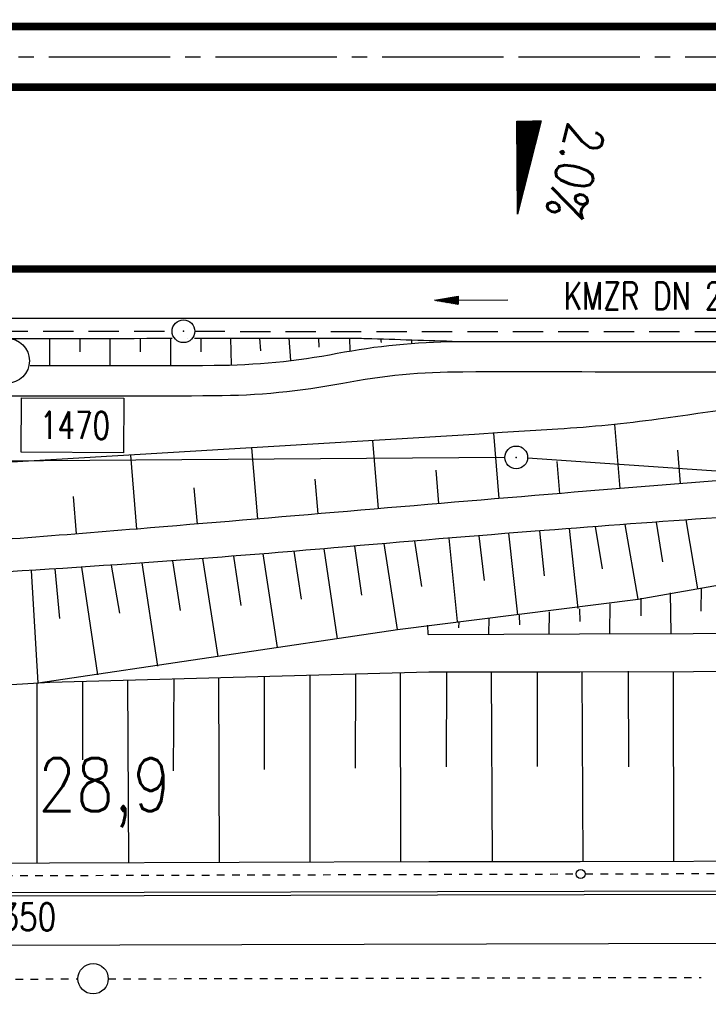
# Model space of a CAD drawing. Extents: x -134 to 1642, y -665 to 1050.
# Tile 36 of 88: x 867 to 913, y 152 to 217. Entities that reach past the tile are written whole.
import ezdxf
from ezdxf.enums import TextEntityAlignment as Align

# ---------------------------------------------------------------- set-up
doc = ezdxf.new("R2010")
doc.units = 0
doc.header["$LTSCALE"] = 2
doc.header["$MEASUREMENT"] = 0
for name, pattern in [('ACAD_ISO03W100', [0.5, 0.25, -0.25]), ('ACAD_ISO05W100', [0.5, 0.25, -0.25]), ('ACHSE', [5.5, 4, -0.5, 0.5, -0.5]), ('AUSGEZOGEN', [0]), ('GESTRICH-X2', [1.5, 1, -0.5])]:
    doc.linetypes.add(name, pattern=pattern)
doc.layers.get('0').update_dxf_attribs({"color": 8, "linetype": 'AUSGEZOGEN'})
for name, color, linetype in [('ACHSETOP', 250, 'ACHSE'), ('Bahnachse', 7, 'CONTINUOUS'), ('BOESCHG', 8, 'AUSGEZOGEN'), ('Boeschungen', 15, 'CONTINUOUS'), ('FBRTOP', 8, 'AUSGEZOGEN'), ('GEF', 8, 'AUSGEZOGEN'), ('Gleisachsen', 7, 'CONTINUOUS'), ('GRENZL-BAB', 7, 'AUSGEZOGEN'), ('GRENZP-BAB', 7, 'AUSGEZOGEN'), ('Kabelanlagen', 15, 'CONTINUOUS'), ('KANAL', 200, 'GESTRICH-X2'), ('MULDE', 8, 'AUSGEZOGEN'), ('PFEIL', 200, 'CONTINUOUS'), ('PP', 8, 'AUSGEZOGEN'), ('Rinne', 200, 'CONTINUOUS'), ('SCHSYMBOL', 200, 'AUSGEZOGEN'), ('TEXTO', 200, 'CONTINUOUS'), ('Tiefenentwaesserung', 15, 'CONTINUOUS')]:
    doc.layers.add(name, color=color, linetype=linetype)
doc.styles.add('ROMANS', font='romans.shx', dxfattribs={"width": 0.8})

# ---------------------------------------------------------------- blocks, each defined once
blk = doc.blocks.new('PP')
at = {"color": 0}
blk.add_circle((0, -0.006), 1.493, dxfattribs=at)
blk.add_point((0, 0), dxfattribs=at)
blk = doc.blocks.new('*X15')
at = {"color": 0}
for p, q in [((725.827, 193.844), (727.436, 195.453)), ((725.827, 193.853), (727.427, 195.453)), ((725.827, 193.861), (727.418, 195.453)), ((725.827, 193.87), (727.409, 195.453)), ((725.827, 193.879), (727.401, 195.453)), ((725.827, 193.888), (727.392, 195.453)), ((725.827, 193.897), (727.383, 195.453)), ((725.827, 193.906), (727.374, 195.453)), ((725.827, 193.914), (727.365, 195.453)), ((725.827, 193.923), (727.356, 195.453)), ((725.827, 193.932), (727.347, 195.453)), ((725.827, 193.941), (727.339, 195.453)), ((725.827, 193.95), (727.33, 195.453)), ((725.827, 193.959), (727.321, 195.453)), ((725.827, 193.967), (727.312, 195.453)), ((725.827, 193.976), (727.303, 195.453)), ((725.827, 193.985), (727.294, 195.453)), ((725.827, 193.994), (727.286, 195.453)), ((725.827, 194.003), (727.277, 195.453)), ((725.827, 194.012), (727.268, 195.453)), ((725.827, 194.02), (727.259, 195.453)), ((725.827, 194.029), (727.25, 195.453)), ((725.827, 194.038), (727.241, 195.453)), ((725.827, 194.047), (727.233, 195.453)), ((725.827, 194.056), (727.224, 195.453)), ((725.827, 194.065), (727.215, 195.453)), ((725.827, 194.073), (727.206, 195.453)), ((725.827, 194.082), (727.197, 195.453)), ((725.827, 194.091), (727.188, 195.453)), ((725.827, 194.1), (727.18, 195.453)), ((725.827, 194.109), (727.171, 195.453)), ((725.827, 194.118), (727.162, 195.453)), ((725.827, 194.127), (727.153, 195.453)), ((725.827, 194.135), (727.144, 195.453)), ((725.827, 194.144), (727.135, 195.453)), ((725.827, 194.153), (727.127, 195.453)), ((725.827, 194.162), (727.118, 195.453)), ((725.827, 194.171), (727.109, 195.453)), ((725.827, 194.18), (727.1, 195.453)), ((725.827, 194.188), (727.091, 195.453)), ((725.827, 194.197), (727.082, 195.453)), ((725.827, 194.206), (727.073, 195.453)), ((725.827, 194.215), (727.065, 195.453)), ((725.827, 194.224), (727.056, 195.453)), ((725.827, 194.233), (727.047, 195.453)), ((725.827, 194.241), (727.038, 195.453)), ((725.827, 194.25), (727.029, 195.453)), ((725.827, 194.259), (727.02, 195.453)), ((725.827, 194.268), (727.012, 195.453)), ((725.827, 194.277), (727.003, 195.453)), ((725.827, 194.286), (726.994, 195.453)), ((725.827, 194.294), (726.985, 195.453)), ((725.827, 194.303), (726.976, 195.453)), ((725.827, 194.312), (726.967, 195.453)), ((725.827, 194.321), (726.959, 195.453)), ((725.827, 194.33), (726.95, 195.453)), ((725.827, 194.339), (726.941, 195.453)), ((725.827, 194.348), (726.932, 195.453)), ((725.827, 194.356), (726.923, 195.453)), ((725.827, 194.365), (726.914, 195.453)), ((725.827, 194.374), (726.906, 195.453)), ((725.827, 194.383), (726.897, 195.453)), ((725.827, 194.392), (726.888, 195.453)), ((725.827, 194.401), (726.879, 195.453)), ((725.827, 194.409), (726.87, 195.453)), ((725.827, 194.418), (726.861, 195.453)), ((725.827, 194.427), (726.853, 195.453)), ((725.827, 194.436), (726.844, 195.453)), ((725.827, 194.445), (726.835, 195.453)), ((725.827, 194.454), (726.826, 195.453)), ((725.827, 194.462), (726.817, 195.453)), ((725.827, 194.471), (726.808, 195.453)), ((725.827, 194.48), (726.799, 195.453)), ((725.827, 194.489), (726.791, 195.453)), ((725.827, 194.498), (726.782, 195.453)), ((725.827, 194.507), (726.773, 195.453)), ((725.827, 194.515), (726.764, 195.453)), ((725.827, 194.524), (726.755, 195.453)), ((725.827, 194.533), (726.746, 195.453)), ((725.827, 194.542), (726.738, 195.453)), ((725.827, 194.551), (726.729, 195.453)), ((725.827, 194.56), (726.72, 195.453)), ((725.827, 194.568), (726.711, 195.453)), ((725.827, 194.577), (726.702, 195.453)), ((725.827, 194.586), (726.693, 195.453)), ((725.827, 194.595), (726.685, 195.453)), ((725.827, 194.604), (726.676, 195.453)), ((725.827, 194.613), (726.667, 195.453)), ((725.827, 194.622), (726.658, 195.453)), ((725.827, 194.63), (726.649, 195.453)), ((725.827, 194.639), (726.64, 195.453)), ((725.827, 194.648), (726.632, 195.453)), ((725.827, 194.657), (726.623, 195.453)), ((725.827, 194.666), (726.614, 195.453)), ((725.827, 194.675), (726.605, 195.453)), ((725.827, 194.683), (726.596, 195.453)), ((725.827, 194.692), (726.587, 195.453)), ((725.827, 194.701), (726.579, 195.453)), ((725.827, 194.71), (726.57, 195.453)), ((725.827, 194.719), (726.561, 195.453)), ((725.827, 194.728), (726.552, 195.453)), ((725.827, 194.736), (726.543, 195.453)), ((725.827, 194.745), (726.534, 195.453)), ((725.827, 194.754), (726.525, 195.453)), ((725.827, 194.763), (726.517, 195.453)), ((725.827, 194.772), (726.508, 195.453)), ((725.827, 194.781), (726.499, 195.453)), ((725.827, 194.789), (726.49, 195.453)), ((725.827, 194.798), (726.481, 195.453)), ((725.827, 194.807), (726.472, 195.453)), ((725.827, 194.816), (726.464, 195.453)), ((725.827, 194.825), (726.455, 195.453)), ((725.827, 194.834), (726.446, 195.453)), ((725.827, 194.842), (726.437, 195.453)), ((725.827, 194.851), (726.428, 195.453)), ((725.827, 194.86), (726.419, 195.453)), ((725.827, 194.869), (726.411, 195.453)), ((725.827, 194.878), (726.402, 195.453)), ((725.827, 194.887), (726.393, 195.453)), ((725.827, 194.896), (726.384, 195.453)), ((725.827, 194.904), (726.375, 195.453)), ((725.827, 194.913), (726.366, 195.453)), ((725.827, 194.922), (726.358, 195.453)), ((725.827, 194.931), (726.349, 195.453)), ((725.827, 194.94), (726.34, 195.453)), ((725.827, 194.949), (726.331, 195.453)), ((725.827, 194.957), (726.322, 195.453)), ((725.827, 194.966), (726.313, 195.453)), ((725.827, 194.975), (726.305, 195.453)), ((725.827, 194.984), (726.296, 195.453)), ((725.827, 194.993), (726.287, 195.453)), ((725.827, 195.002), (726.278, 195.453)), ((725.827, 195.01), (726.269, 195.453)), ((725.827, 195.019), (726.26, 195.453)), ((725.827, 195.028), (726.251, 195.453)), ((725.827, 195.037), (726.243, 195.453)), ((725.827, 195.046), (726.234, 195.453)), ((725.827, 195.055), (726.225, 195.453)), ((725.827, 195.063), (726.216, 195.453)), ((725.827, 195.072), (726.207, 195.453)), ((725.827, 195.081), (726.198, 195.453)), ((725.827, 195.09), (726.19, 195.453)), ((725.827, 195.099), (726.181, 195.453)), ((725.827, 195.108), (726.172, 195.453)), ((725.827, 195.116), (726.163, 195.453)), ((725.827, 195.125), (726.154, 195.453)), ((725.827, 195.134), (726.145, 195.453)), ((725.827, 195.143), (726.137, 195.453)), ((725.827, 195.152), (726.128, 195.453)), ((725.827, 195.161), (726.119, 195.453)), ((725.827, 195.17), (726.11, 195.453)), ((725.827, 195.178), (726.101, 195.453)), ((725.827, 195.187), (726.092, 195.453)), ((725.827, 195.196), (726.084, 195.453)), ((725.827, 195.205), (726.075, 195.453)), ((725.827, 195.214), (726.066, 195.453)), ((725.827, 195.223), (726.057, 195.453)), ((725.827, 195.231), (726.048, 195.453)), ((725.827, 195.24), (726.039, 195.453)), ((725.827, 195.249), (726.031, 195.453)), ((725.827, 195.258), (726.022, 195.453)), ((725.827, 195.267), (726.013, 195.453)), ((725.827, 195.276), (726.004, 195.453)), ((725.827, 195.284), (725.995, 195.453)), ((725.827, 195.293), (725.986, 195.453)), ((725.827, 195.302), (725.977, 195.453)), ((725.827, 195.311), (725.969, 195.453)), ((725.827, 195.32), (725.96, 195.453)), ((725.827, 195.329), (725.951, 195.453)), ((725.827, 195.337), (725.942, 195.453)), ((725.827, 195.346), (725.933, 195.453)), ((725.827, 195.355), (725.924, 195.453)), ((725.827, 195.364), (725.916, 195.453)), ((725.827, 195.373), (725.907, 195.453)), ((725.827, 195.382), (725.898, 195.453)), ((725.827, 195.39), (725.889, 195.453)), ((725.827, 195.399), (725.88, 195.453)), ((725.827, 195.408), (725.871, 195.453)), ((725.827, 195.417), (725.863, 195.453)), ((725.827, 195.426), (725.854, 195.453)), ((725.827, 195.435), (725.845, 195.453)), ((725.827, 195.444), (725.836, 195.453)), ((725.827, 193.826), (727.433, 195.433)), ((725.827, 193.817), (727.43, 195.421)), ((725.827, 193.808), (727.427, 195.409)), ((725.827, 193.799), (727.424, 195.397)), ((725.827, 193.791), (727.421, 195.385)), ((725.827, 193.782), (727.418, 195.373)), ((725.827, 193.773), (727.414, 195.361)), ((725.827, 193.764), (727.411, 195.349)), ((725.827, 193.755), (727.408, 195.337)), ((725.827, 193.746), (727.405, 195.325)), ((725.827, 193.738), (727.402, 195.313)), ((725.827, 193.729), (727.399, 195.301)), ((725.827, 193.72), (727.395, 195.289)), ((725.827, 193.711), (727.392, 195.277)), ((725.827, 193.702), (727.389, 195.265)), ((725.827, 193.693), (727.386, 195.253)), ((725.827, 193.685), (727.383, 195.241)), ((725.827, 193.676), (727.38, 195.229)), ((725.827, 193.667), (727.377, 195.217)), ((725.827, 193.658), (727.373, 195.205)), ((725.827, 193.649), (727.37, 195.193)), ((725.827, 193.64), (727.367, 195.181)), ((725.827, 193.632), (727.364, 195.169)), ((725.827, 193.623), (727.361, 195.157)), ((725.827, 193.614), (727.358, 195.145)), ((725.827, 193.605), (727.354, 195.133)), ((725.827, 193.596), (727.351, 195.121)), ((725.827, 193.587), (727.348, 195.109)), ((725.827, 193.579), (727.345, 195.097)), ((725.827, 193.57), (727.342, 195.085)), ((725.827, 193.561), (727.339, 195.073)), ((725.827, 193.552), (727.336, 195.061)), ((725.827, 193.543), (727.332, 195.049)), ((725.827, 193.534), (727.329, 195.037)), ((725.827, 193.525), (727.326, 195.025)), ((725.827, 193.517), (727.323, 195.013)), ((725.827, 193.508), (727.32, 195.001)), ((725.827, 193.499), (727.317, 194.989)), ((725.827, 193.49), (727.313, 194.977)), ((725.827, 193.481), (727.31, 194.965)), ((725.827, 193.472), (727.307, 194.953)), ((725.827, 193.464), (727.304, 194.941)), ((725.827, 193.455), (727.301, 194.929)), ((725.827, 193.446), (727.298, 194.917)), ((725.827, 193.437), (727.295, 194.905)), ((725.827, 193.428), (727.291, 194.893)), ((725.827, 193.419), (727.288, 194.881)), ((725.827, 193.411), (727.285, 194.869)), ((725.827, 193.402), (727.282, 194.857)), ((725.827, 193.393), (727.279, 194.845)), ((725.827, 193.384), (727.276, 194.833)), ((725.827, 193.375), (727.272, 194.821)), ((725.827, 193.366), (727.269, 194.809)), ((725.827, 193.358), (727.266, 194.797)), ((725.827, 193.349), (727.263, 194.785)), ((725.827, 193.34), (727.26, 194.773)), ((725.827, 193.331), (727.257, 194.761)), ((725.827, 193.322), (727.254, 194.749)), ((725.827, 193.313), (727.25, 194.737)), ((725.827, 193.305), (727.247, 194.725)), ((725.827, 193.296), (727.244, 194.713)), ((725.827, 193.287), (727.241, 194.701)), ((725.827, 193.278), (727.238, 194.689)), ((725.827, 193.269), (727.235, 194.677)), ((725.827, 193.26), (727.231, 194.665)), ((725.827, 193.251), (727.228, 194.653)), ((725.827, 193.243), (727.225, 194.641)), ((725.827, 193.234), (727.222, 194.629)), ((725.827, 193.225), (727.219, 194.617)), ((725.827, 193.216), (727.216, 194.605)), ((725.827, 193.207), (727.213, 194.593)), ((725.827, 193.198), (727.209, 194.581)), ((725.827, 193.19), (727.206, 194.569)), ((725.827, 193.181), (727.203, 194.557)), ((725.827, 193.172), (727.2, 194.545)), ((725.827, 193.163), (727.197, 194.533)), ((725.827, 193.154), (727.194, 194.521)), ((725.827, 193.145), (727.19, 194.509)), ((725.827, 193.137), (727.187, 194.497)), ((725.827, 193.128), (727.184, 194.485)), ((725.827, 193.119), (727.181, 194.473)), ((725.827, 193.11), (727.178, 194.461)), ((725.827, 193.101), (727.175, 194.449)), ((725.827, 193.092), (727.172, 194.437)), ((725.827, 193.084), (727.168, 194.425)), ((725.827, 193.075), (727.165, 194.413)), ((725.827, 193.066), (727.162, 194.401)), ((725.827, 193.057), (727.159, 194.389)), ((725.827, 193.048), (727.156, 194.377)), ((725.827, 193.039), (727.153, 194.365)), ((725.827, 193.031), (727.149, 194.353)), ((725.827, 193.022), (727.146, 194.341)), ((725.827, 193.013), (727.143, 194.329)), ((725.827, 193.004), (727.14, 194.317)), ((725.827, 192.995), (727.137, 194.305)), ((725.827, 192.986), (727.134, 194.293)), ((725.827, 192.977), (727.131, 194.281)), ((725.827, 192.969), (727.127, 194.269)), ((725.827, 192.96), (727.124, 194.257)), ((725.827, 192.951), (727.121, 194.245)), ((725.827, 192.942), (727.118, 194.233)), ((725.827, 192.933), (727.115, 194.221)), ((725.827, 192.924), (727.112, 194.209)), ((725.827, 192.916), (727.108, 194.197)), ((725.827, 192.907), (727.105, 194.185)), ((725.827, 192.898), (727.102, 194.173)), ((725.827, 192.889), (727.099, 194.161)), ((725.827, 192.88), (727.096, 194.15)), ((725.827, 192.871), (727.093, 194.138)), ((725.827, 192.863), (727.09, 194.126)), ((725.827, 192.854), (727.086, 194.114)), ((725.827, 192.845), (727.083, 194.102)), ((725.827, 192.836), (727.08, 194.09)), ((725.827, 192.827), (727.077, 194.078)), ((725.827, 192.818), (727.074, 194.066)), ((725.827, 192.81), (727.071, 194.054)), ((725.827, 192.801), (727.068, 194.042)), ((725.827, 192.792), (727.064, 194.03)), ((725.827, 192.783), (727.061, 194.018)), ((725.827, 192.774), (727.058, 194.006)), ((725.827, 192.765), (727.055, 193.994)), ((725.827, 192.757), (727.052, 193.982)), ((725.827, 192.748), (727.049, 193.97)), ((725.827, 192.739), (727.045, 193.958)), ((725.827, 192.73), (727.042, 193.946)), ((725.827, 192.721), (727.039, 193.934)), ((725.827, 192.712), (727.036, 193.922)), ((725.827, 192.703), (727.033, 193.91)), ((725.827, 192.695), (727.03, 193.898)), ((725.827, 192.686), (727.027, 193.886)), ((725.827, 192.677), (727.023, 193.874)), ((725.827, 192.668), (727.02, 193.862)), ((725.827, 192.659), (727.017, 193.85)), ((725.827, 192.65), (727.014, 193.838)), ((725.827, 192.642), (727.011, 193.826)), ((725.827, 192.633), (727.008, 193.814)), ((725.827, 192.624), (727.004, 193.802)), ((725.827, 192.615), (727.001, 193.79)), ((725.827, 192.606), (726.998, 193.778)), ((725.827, 192.597), (726.995, 193.766)), ((725.827, 192.589), (726.992, 193.754)), ((725.827, 192.58), (726.989, 193.742)), ((725.827, 192.571), (726.986, 193.73)), ((725.827, 192.562), (726.982, 193.718)), ((725.827, 192.553), (726.979, 193.706)), ((725.827, 192.544), (726.976, 193.694)), ((725.827, 192.536), (726.973, 193.682)), ((725.827, 192.527), (726.97, 193.67)), ((725.827, 192.518), (726.967, 193.658)), ((725.827, 192.509), (726.963, 193.646)), ((725.827, 192.5), (726.96, 193.634)), ((725.827, 192.491), (726.957, 193.622)), ((725.827, 192.483), (726.954, 193.61)), ((725.827, 192.474), (726.951, 193.598)), ((725.827, 192.465), (726.948, 193.586)), ((725.827, 192.456), (726.945, 193.574)), ((725.827, 192.447), (726.941, 193.562)), ((725.827, 192.438), (726.938, 193.55)), ((725.827, 192.429), (726.935, 193.538)), ((725.827, 192.421), (726.932, 193.526)), ((725.827, 192.412), (726.929, 193.514)), ((725.827, 192.403), (726.926, 193.502)), ((725.827, 192.394), (726.922, 193.49)), ((725.827, 192.385), (726.919, 193.478)), ((725.827, 192.376), (726.916, 193.466)), ((725.827, 192.368), (726.913, 193.454)), ((725.827, 192.359), (726.91, 193.442)), ((725.827, 192.35), (726.907, 193.43)), ((725.827, 192.341), (726.904, 193.418)), ((725.827, 192.332), (726.9, 193.406)), ((725.827, 192.323), (726.897, 193.394)), ((725.827, 192.315), (726.894, 193.382)), ((725.827, 192.306), (726.891, 193.37)), ((725.827, 192.297), (726.888, 193.358)), ((725.827, 192.288), (726.885, 193.346)), ((725.827, 192.279), (726.881, 193.334)), ((725.827, 192.27), (726.878, 193.322)), ((725.827, 192.262), (726.875, 193.31)), ((725.827, 192.253), (726.872, 193.298)), ((725.827, 192.244), (726.869, 193.286)), ((725.827, 192.235), (726.866, 193.274)), ((725.827, 192.226), (726.863, 193.262)), ((725.827, 192.217), (726.859, 193.25)), ((725.827, 192.209), (726.856, 193.238)), ((725.827, 192.2), (726.853, 193.226)), ((725.827, 192.191), (726.85, 193.214)), ((725.827, 192.182), (726.847, 193.202)), ((725.827, 192.173), (726.844, 193.19)), ((725.827, 192.164), (726.84, 193.178)), ((725.827, 192.155), (726.837, 193.166)), ((725.827, 192.147), (726.834, 193.154)), ((725.827, 192.138), (726.831, 193.142)), ((725.827, 192.129), (726.828, 193.13)), ((725.827, 192.12), (726.825, 193.118)), ((725.827, 192.111), (726.822, 193.106)), ((725.827, 192.102), (726.818, 193.094)), ((725.827, 192.094), (726.815, 193.082)), ((725.827, 192.085), (726.812, 193.07)), ((725.827, 192.076), (726.809, 193.058)), ((725.827, 192.067), (726.806, 193.046)), ((725.827, 192.058), (726.803, 193.034)), ((725.827, 192.049), (726.799, 193.022)), ((725.827, 192.041), (726.796, 193.01)), ((725.827, 192.032), (726.793, 192.998)), ((725.827, 192.023), (726.79, 192.986)), ((725.827, 192.014), (726.787, 192.974)), ((725.827, 192.005), (726.784, 192.962)), ((725.827, 191.996), (726.781, 192.95)), ((725.827, 191.988), (726.777, 192.938)), ((725.827, 191.979), (726.774, 192.926)), ((725.827, 191.97), (726.771, 192.914)), ((725.827, 191.961), (726.768, 192.902)), ((725.827, 191.952), (726.765, 192.89)), ((725.827, 191.943), (726.762, 192.878)), ((725.827, 191.935), (726.758, 192.866)), ((725.827, 191.926), (726.755, 192.854)), ((725.827, 191.917), (726.752, 192.842)), ((725.827, 191.908), (726.749, 192.83)), ((725.827, 191.899), (726.746, 192.818)), ((725.827, 191.89), (726.743, 192.806)), ((725.827, 191.881), (726.74, 192.794)), ((725.827, 191.873), (726.736, 192.782)), ((725.827, 191.864), (726.733, 192.77)), ((725.827, 191.855), (726.73, 192.758)), ((725.827, 191.846), (726.727, 192.746)), ((725.827, 191.837), (726.724, 192.734)), ((725.827, 191.828), (726.721, 192.722)), ((725.827, 191.82), (726.717, 192.71)), ((725.827, 191.811), (726.714, 192.698)), ((725.827, 191.802), (726.711, 192.686)), ((725.827, 191.793), (726.708, 192.674)), ((725.827, 191.784), (726.705, 192.662)), ((725.827, 191.775), (726.702, 192.65)), ((725.827, 191.767), (726.699, 192.639)), ((725.827, 191.758), (726.695, 192.627)), ((725.827, 191.749), (726.692, 192.615)), ((725.827, 191.74), (726.689, 192.603)), ((725.827, 191.731), (726.686, 192.591)), ((725.827, 191.722), (726.683, 192.579)), ((725.827, 191.714), (726.68, 192.567)), ((725.827, 191.705), (726.677, 192.555)), ((725.827, 191.696), (726.673, 192.543)), ((725.827, 191.687), (726.67, 192.531)), ((725.827, 191.678), (726.667, 192.519)), ((725.827, 191.669), (726.664, 192.507)), ((725.827, 191.66), (726.661, 192.495)), ((725.827, 191.652), (726.658, 192.483)), ((725.827, 191.643), (726.654, 192.471)), ((725.827, 191.634), (726.651, 192.459)), ((725.827, 191.625), (726.648, 192.447)), ((725.827, 191.616), (726.645, 192.435)), ((725.827, 191.607), (726.642, 192.423)), ((725.827, 191.599), (726.639, 192.411)), ((725.827, 191.59), (726.636, 192.399)), ((725.827, 191.581), (726.632, 192.387)), ((725.827, 191.572), (726.629, 192.375)), ((725.827, 191.563), (726.626, 192.363)), ((725.827, 191.554), (726.623, 192.351)), ((725.827, 191.546), (726.62, 192.339)), ((725.827, 191.537), (726.617, 192.327)), ((725.827, 191.528), (726.613, 192.315)), ((725.827, 191.519), (726.61, 192.303)), ((725.827, 191.51), (726.607, 192.291)), ((725.827, 191.501), (726.604, 192.279)), ((725.827, 191.493), (726.601, 192.267)), ((725.827, 191.484), (726.598, 192.255)), ((725.827, 191.475), (726.595, 192.243)), ((725.827, 191.466), (726.591, 192.231)), ((725.827, 191.457), (726.588, 192.219)), ((725.827, 191.448), (726.585, 192.207)), ((725.827, 191.44), (726.582, 192.195)), ((725.827, 191.431), (726.579, 192.183)), ((725.827, 191.422), (726.576, 192.171)), ((725.827, 191.413), (726.572, 192.159)), ((725.827, 191.404), (726.569, 192.147)), ((725.827, 191.395), (726.566, 192.135)), ((725.827, 191.386), (726.563, 192.123)), ((725.827, 191.378), (726.56, 192.111)), ((725.827, 191.369), (726.557, 192.099)), ((725.827, 191.36), (726.554, 192.087)), ((725.827, 191.351), (726.55, 192.075)), ((725.827, 191.342), (726.547, 192.063)), ((725.827, 191.333), (726.544, 192.051)), ((725.827, 191.325), (726.541, 192.039)), ((725.827, 191.316), (726.538, 192.027)), ((725.827, 191.307), (726.535, 192.015)), ((725.827, 191.298), (726.531, 192.003)), ((725.827, 191.289), (726.528, 191.991)), ((725.827, 191.28), (726.525, 191.979)), ((725.827, 191.272), (726.522, 191.967)), ((725.827, 191.263), (726.519, 191.955)), ((725.827, 191.254), (726.516, 191.943)), ((725.827, 191.245), (726.513, 191.931)), ((725.827, 191.236), (726.509, 191.919)), ((725.827, 191.227), (726.506, 191.907)), ((725.827, 191.219), (726.503, 191.895)), ((725.827, 191.21), (726.5, 191.883)), ((725.827, 191.201), (726.497, 191.871)), ((725.827, 191.192), (726.494, 191.859)), ((725.827, 191.183), (726.49, 191.847)), ((725.827, 191.174), (726.487, 191.835)), ((725.827, 191.166), (726.484, 191.823)), ((725.827, 191.157), (726.481, 191.811)), ((725.827, 191.148), (726.478, 191.799)), ((725.827, 191.139), (726.475, 191.787)), ((725.827, 191.13), (726.472, 191.775)), ((725.827, 191.121), (726.468, 191.763)), ((725.827, 191.112), (726.465, 191.751)), ((725.827, 191.104), (726.462, 191.739)), ((725.827, 191.095), (726.459, 191.727)), ((725.827, 191.086), (726.456, 191.715)), ((725.827, 191.077), (726.453, 191.703)), ((725.827, 191.068), (726.449, 191.691)), ((725.827, 191.059), (726.446, 191.679)), ((725.827, 191.051), (726.443, 191.667)), ((725.827, 191.042), (726.44, 191.655)), ((725.827, 191.033), (726.437, 191.643)), ((725.827, 191.024), (726.434, 191.631)), ((725.827, 191.015), (726.431, 191.619)), ((725.827, 191.006), (726.427, 191.607)), ((725.827, 190.998), (726.424, 191.595)), ((725.827, 190.989), (726.421, 191.583)), ((725.827, 190.98), (726.418, 191.571)), ((725.827, 190.971), (726.415, 191.559)), ((725.827, 190.962), (726.412, 191.547)), ((725.827, 190.953), (726.408, 191.535)), ((725.827, 190.945), (726.405, 191.523)), ((725.827, 190.936), (726.402, 191.511)), ((725.827, 190.927), (726.399, 191.499)), ((725.827, 190.918), (726.396, 191.487)), ((725.827, 190.909), (726.393, 191.475)), ((725.827, 190.9), (726.39, 191.463)), ((725.827, 190.892), (726.386, 191.451)), ((725.827, 190.883), (726.383, 191.439)), ((725.827, 190.874), (726.38, 191.427)), ((725.827, 190.865), (726.377, 191.415)), ((725.827, 190.856), (726.374, 191.403)), ((725.827, 190.847), (726.371, 191.391)), ((725.827, 190.838), (726.367, 191.379)), ((725.827, 190.83), (726.364, 191.367)), ((725.827, 190.821), (726.361, 191.355)), ((725.827, 190.812), (726.358, 191.343)), ((725.827, 190.803), (726.355, 191.331)), ((725.827, 190.794), (726.352, 191.319)), ((725.827, 190.785), (726.349, 191.307)), ((725.827, 190.777), (726.345, 191.295)), ((725.827, 190.768), (726.342, 191.283)), ((725.827, 190.759), (726.339, 191.271)), ((725.827, 190.75), (726.336, 191.259)), ((725.827, 190.741), (726.333, 191.247)), ((725.827, 190.732), (726.33, 191.235)), ((725.827, 190.724), (726.326, 191.223)), ((725.827, 190.715), (726.323, 191.211)), ((725.827, 190.706), (726.32, 191.199)), ((725.827, 190.697), (726.317, 191.187)), ((725.827, 190.688), (726.314, 191.175)), ((725.827, 190.679), (726.311, 191.163)), ((725.827, 190.671), (726.308, 191.151)), ((725.827, 190.662), (726.304, 191.139)), ((725.827, 190.653), (726.301, 191.128)), ((725.827, 190.644), (726.298, 191.116)), ((725.827, 190.635), (726.295, 191.104)), ((725.827, 190.626), (726.292, 191.092)), ((725.827, 190.618), (726.289, 191.08)), ((725.827, 190.609), (726.286, 191.068)), ((725.827, 190.6), (726.282, 191.056)), ((725.827, 190.591), (726.279, 191.044)), ((725.827, 190.582), (726.276, 191.032)), ((725.827, 190.573), (726.273, 191.02)), ((725.827, 190.564), (726.27, 191.008)), ((725.827, 190.556), (726.267, 190.996)), ((725.827, 190.547), (726.263, 190.984)), ((725.827, 190.538), (726.26, 190.972)), ((725.827, 190.529), (726.257, 190.96)), ((725.827, 190.52), (726.254, 190.948)), ((725.827, 190.511), (726.251, 190.936)), ((725.827, 190.503), (726.248, 190.924)), ((725.827, 190.494), (726.245, 190.912)), ((725.827, 190.485), (726.241, 190.9)), ((725.827, 190.476), (726.238, 190.888)), ((725.827, 190.467), (726.235, 190.876)), ((725.827, 190.458), (726.232, 190.864)), ((725.827, 190.45), (726.229, 190.852)), ((725.827, 190.441), (726.226, 190.84)), ((725.827, 190.432), (726.222, 190.828)), ((725.827, 190.423), (726.219, 190.816)), ((725.827, 190.414), (726.216, 190.804)), ((725.827, 190.405), (726.213, 190.792)), ((725.827, 190.397), (726.21, 190.78)), ((725.827, 190.388), (726.207, 190.768)), ((725.827, 190.379), (726.204, 190.756)), ((725.827, 190.37), (726.2, 190.744)), ((725.827, 190.361), (726.197, 190.732)), ((725.827, 190.352), (726.194, 190.72)), ((725.827, 190.344), (726.191, 190.708)), ((725.827, 190.335), (726.188, 190.696)), ((725.827, 190.326), (726.185, 190.684)), ((725.827, 190.317), (726.181, 190.672)), ((725.827, 190.308), (726.178, 190.66)), ((725.827, 190.299), (726.175, 190.648)), ((725.827, 190.29), (726.172, 190.636)), ((725.827, 190.282), (726.169, 190.624)), ((725.827, 190.273), (726.166, 190.612)), ((725.827, 190.264), (726.163, 190.6)), ((725.827, 190.255), (726.159, 190.588)), ((725.827, 190.246), (726.156, 190.576)), ((725.827, 190.237), (726.153, 190.564)), ((725.827, 190.229), (726.15, 190.552)), ((725.827, 190.22), (726.147, 190.54)), ((725.827, 190.211), (726.144, 190.528)), ((725.827, 190.202), (726.14, 190.516)), ((725.827, 190.193), (726.137, 190.504)), ((725.827, 190.184), (726.134, 190.492)), ((725.827, 190.176), (726.131, 190.48)), ((725.827, 190.167), (726.128, 190.468)), ((725.827, 190.158), (726.125, 190.456)), ((725.827, 190.149), (726.122, 190.444)), ((725.827, 190.14), (726.118, 190.432)), ((725.827, 190.131), (726.115, 190.42)), ((725.827, 190.123), (726.112, 190.408)), ((725.827, 190.114), (726.109, 190.396)), ((725.827, 190.105), (726.106, 190.384)), ((725.827, 190.096), (726.103, 190.372)), ((725.827, 190.087), (726.099, 190.36)), ((725.827, 190.078), (726.096, 190.348)), ((725.827, 190.07), (726.093, 190.336)), ((725.827, 190.061), (726.09, 190.324)), ((725.827, 190.052), (726.087, 190.312)), ((725.827, 190.043), (726.084, 190.3)), ((725.827, 190.034), (726.081, 190.288)), ((725.827, 190.025), (726.077, 190.276)), ((725.827, 190.016), (726.074, 190.264)), ((725.827, 190.008), (726.071, 190.252)), ((725.827, 189.999), (726.068, 190.24)), ((725.827, 189.99), (726.065, 190.228)), ((725.827, 189.981), (726.062, 190.216)), ((725.827, 189.972), (726.058, 190.204)), ((725.827, 189.963), (726.055, 190.192)), ((725.827, 189.955), (726.052, 190.18)), ((725.827, 189.946), (726.049, 190.168)), ((725.827, 189.937), (726.046, 190.156)), ((725.827, 189.928), (726.043, 190.144)), ((725.827, 189.919), (726.04, 190.132)), ((725.827, 189.91), (726.036, 190.12)), ((725.827, 189.902), (726.033, 190.108)), ((725.827, 189.893), (726.03, 190.096)), ((725.827, 189.884), (726.027, 190.084)), ((725.827, 189.875), (726.024, 190.072)), ((725.827, 189.866), (726.021, 190.06)), ((725.827, 189.857), (726.017, 190.048)), ((725.827, 189.849), (726.014, 190.036)), ((725.827, 189.84), (726.011, 190.024)), ((725.827, 189.831), (726.008, 190.012)), ((725.827, 189.822), (726.005, 190)), ((725.827, 189.813), (726.002, 189.988)), ((725.827, 189.804), (725.999, 189.976)), ((725.827, 189.796), (725.995, 189.964)), ((725.827, 189.787), (725.992, 189.952)), ((725.827, 189.778), (725.989, 189.94)), ((725.827, 189.769), (725.986, 189.928)), ((725.827, 189.76), (725.983, 189.916)), ((725.827, 189.751), (725.98, 189.904)), ((725.827, 189.742), (725.976, 189.892)), ((725.827, 189.734), (725.973, 189.88)), ((725.827, 189.725), (725.97, 189.868)), ((725.827, 189.716), (725.967, 189.856)), ((725.827, 189.707), (725.964, 189.844)), ((725.827, 189.698), (725.961, 189.832)), ((725.827, 189.689), (725.958, 189.82)), ((725.827, 189.681), (725.954, 189.808)), ((725.827, 189.672), (725.951, 189.796)), ((725.827, 189.663), (725.948, 189.784)), ((725.827, 189.654), (725.945, 189.772)), ((725.827, 189.645), (725.942, 189.76)), ((725.827, 189.636), (725.939, 189.748)), ((725.827, 189.628), (725.935, 189.736)), ((725.827, 189.619), (725.932, 189.724)), ((725.827, 189.61), (725.929, 189.712)), ((725.827, 189.601), (725.926, 189.7)), ((725.827, 189.592), (725.923, 189.688)), ((725.827, 189.583), (725.92, 189.676)), ((725.827, 189.575), (725.917, 189.664)), ((725.827, 189.566), (725.913, 189.652)), ((725.827, 189.557), (725.91, 189.64)), ((725.827, 189.548), (725.907, 189.628)), ((725.827, 189.539), (725.904, 189.616)), ((725.827, 189.53), (725.901, 189.605)), ((725.827, 189.521), (725.898, 189.593)), ((725.827, 189.513), (725.895, 189.581)), ((725.827, 189.504), (725.891, 189.569)), ((725.827, 189.495), (725.888, 189.557)), ((725.827, 189.486), (725.885, 189.545)), ((725.827, 189.477), (725.882, 189.533)), ((725.827, 189.468), (725.879, 189.521)), ((725.827, 189.46), (725.876, 189.509)), ((725.827, 189.451), (725.872, 189.497)), ((725.827, 189.442), (725.869, 189.485)), ((725.827, 189.433), (725.866, 189.473)), ((725.827, 189.424), (725.863, 189.461)), ((725.827, 189.415), (725.86, 189.449)), ((725.827, 189.407), (725.857, 189.437)), ((725.827, 189.398), (725.854, 189.425)), ((725.827, 189.389), (725.85, 189.413)), ((725.827, 189.38), (725.847, 189.401)), ((725.827, 189.371), (725.844, 189.389)), ((725.827, 189.362), (725.841, 189.377)), ((725.827, 189.354), (725.838, 189.365)), ((725.827, 189.345), (725.835, 189.353)), ((725.827, 189.336), (725.831, 189.341))]:
    blk.add_line(p, q, dxfattribs=at)
blk = doc.blocks.new('GEF')
at = {"color": 0}
for p, q in [((0.01, 0.018), (0.01, 6.148)), ((1.622, 6.148), (0.01, 0.018)), ((0.01, 6.148), (1.622, 6.148))]:
    blk.add_line(p, q, dxfattribs=at)
blk.add_blockref('*X15', (-725.817, -189.305), dxfattribs=at)
blk = doc.blocks.new('GST')
at = {"color": 0}
blk.add_circle((0, 0), 0.75, dxfattribs=at)
blk.add_point((0, 0), dxfattribs=at)
blk = doc.blocks.new('10')
blk.add_blockref('GST', (0, 0))
blk = doc.blocks.new('PFEIL2')
at = {"color": 0}
for p, q in [((0.88, 0.002), (-2.401, -0.012)), ((0.881, -0.271), (0.879, 0.276)), ((0.879, 0.276), (2.429, 0.009)), ((0.911, 0.27), (0.879, 0.265)), ((0.965, 0.261), (0.879, 0.246)), ((1.019, 0.252), (0.879, 0.228)), ((1.073, 0.242), (0.879, 0.209)), ((1.127, 0.233), (0.879, 0.191)), ((1.181, 0.224), (0.879, 0.172)), ((1.235, 0.214), (0.879, 0.154)), ((1.289, 0.205), (0.879, 0.135)), ((1.343, 0.196), (0.879, 0.117)), ((1.397, 0.187), (0.879, 0.098)), ((1.451, 0.177), (0.879, 0.08)), ((1.505, 0.168), (0.879, 0.061)), ((1.559, 0.159), (0.88, 0.043)), ((1.613, 0.149), (0.88, 0.024)), ((1.668, 0.14), (0.88, 0.006)), ((1.722, 0.131), (0.88, -0.013)), ((1.776, 0.121), (0.88, -0.031)), ((1.83, 0.112), (0.88, -0.05)), ((1.884, 0.103), (0.88, -0.068)), ((1.938, 0.094), (0.88, -0.087)), ((1.992, 0.084), (0.88, -0.105)), ((2.046, 0.075), (0.88, -0.124)), ((2.1, 0.066), (0.88, -0.142)), ((2.154, 0.056), (0.88, -0.161)), ((2.208, 0.047), (0.88, -0.179)), ((2.262, 0.038), (0.881, -0.198)), ((2.316, 0.029), (0.881, -0.216)), ((2.37, 0.019), (0.881, -0.235)), ((2.424, 0.01), (0.881, -0.253)), ((2.429, 0.009), (0.881, -0.271))]:
    blk.add_line(p, q, dxfattribs=at)

msp = doc.modelspace()

# ---------------------------------------------------------------- hatches: boundary and pattern name
at = {"layer": 'Rinne'}
h = msp.add_hatch(dxfattribs=at)
h.set_pattern_fill('ANSI31', color=256, scale=20, style=0)
edge = h.paths.add_edge_path()
edge.add_arc((275.368, -21751.935), 21947.712, 89.378358, 89.4555825, ccw=False)
edge.add_arc((441.164, -6471.327), 6666.204, 89.2382346, 89.378358, ccw=False)
edge.add_arc((-14330.566, -1117453.652), 1117746.729, 89.236362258, 89.238234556, ccw=False)
edge.add_arc((523.427, -3023.766), 3217.854, 89.201464, 89.236359, ccw=False)
edge.add_arc((555.116, -750.211), 944.078, 86.947295, 89.201464, ccw=False)
edge.add_arc((625.86, 576.328), 384.346, 266.94729, 270.48051)
edge.add_arc((580.862, 5941.795), 5750.002, 270.4805116, 270.6623839)
edge.add_arc((762.642, -9781.389), 9974.234, 90.5242944, 90.662384, ccw=False)
edge.add_arc((2442.173, -193318.226), 193518.754, 90.51436533, 90.52429443, ccw=False)
edge.add_arc((253.376, 50487.94), 50297.236, 270.5143659, 270.5338415)
edge.add_arc((717.25, 703), 510.135, 270.53384, 270.62712)
edge.add_arc((-30540.738, 2856402.629), 2856380.831, 270.627124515, 270.628371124)
edge.add_arc((769.636, 1592.381), 1398.889, 270.628371, 270.993107)
edge.add_arc((599.067, 11432.088), 11240.074, 270.9931067, 271.1217788)
edge.add_arc((275.388, -21749.981), 21944.958, 89.378358, 89.4555885, ccw=False)
edge.add_arc((441.152, -6472.293), 6666.37, 89.2382342, 89.378358, ccw=False)
edge.add_arc((-14329.56, -1117377.592), 1117669.861, 89.236362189, 89.238234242, ccw=False)
edge.add_arc((523.399, -3025.408), 3218.696, 89.201476, 89.236361, ccw=False)
edge.add_arc((555.097, -751.146), 944.214, 86.947292, 89.201476, ccw=False)
edge.add_arc((625.852, 575.592), 384.41, 266.94729, 270.48049)
edge.add_arc((580.849, 5941.868), 5750.874, 270.4804911, 270.6623925)
edge.add_arc((762.68, -9785.498), 9977.542, 90.5242933, 90.6623925, ccw=False)
edge.add_arc((2442.714, -193377.718), 193577.449, 90.51436665, 90.5242933, ccw=False)
edge.add_arc((253.389, 50486.674), 50296.77, 270.514367, 270.533841)
edge.add_arc((717.258, 702.216), 510.151, 270.53384, 270.62712)
edge.add_arc((-30543.476, 2856652.631), 2856631.648, 270.627124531, 270.628371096)
edge.add_arc((769.646, 1591.701), 1399.009, 270.628371, 270.993107)
edge.add_arc((599.068, 11431.925), 11240.712, 270.9931067, 271.1217807)
h = msp.add_hatch(dxfattribs=at)
h.set_pattern_fill('ANSI31', color=256, scale=20, style=0)
edge = h.paths.add_edge_path()
edge.add_arc((639.264, -229.862), 468.994, 97.56045, 98.5249, ccw=False)
edge.add_arc((578.784, 225.815), 9.321, 90.71516, 97.56045, ccw=False)
edge.add_arc((667.449, -6877.287), 7112.976, 90.4538576, 90.7151605, ccw=False)
edge.add_arc((644.044, -3922.606), 4158.203, 90.112101, 90.453858, ccw=False)
edge.add_arc((2970.466, -1192978.703), 1193216.576, 90.108965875, 90.112100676, ccw=False)
edge.add_arc((709.221, -3986.094), 4221.816, 90.056265, 90.108966, ccw=False)
edge.add_line((705.075, 235.72), (793.275, 235.805))
edge.add_arc((682.615, 115104.427), 114868.675, 270.05519655, 270.08324691)
edge.add_arc((860.113, -7060.435), 7296.316, 89.9719489, 90.083247, ccw=False)
edge.add_arc((863.682, 229.302), 6.577, 80.49913, 89.97195, ccw=False)
edge.add_arc((850.919, 153.041), 83.9, 77.8496, 80.49913, ccw=False)
edge.add_arc((867.522, 230.16), 5.014, 71.90569, 77.8496, ccw=False)
edge.add_arc((858.933, 203.871), 32.67, 69.57811, 71.90569, ccw=False)
edge.add_arc((639.264, -229.557), 469.492, 97.56045, 98.52874, ccw=False)
edge.add_arc((578.729, 226.534), 9.402, 90.71401, 97.56045, ccw=False)
edge.add_arc((667.895, -6928.254), 7164.745, 90.4538576, 90.714007, ccw=False)
edge.add_arc((644.026, -3915.105), 4151.502, 90.112098, 90.453858, ccw=False)
edge.add_arc((2972.638, -1194119.305), 1194357.98, 90.10896588, 90.112097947, ccw=False)
edge.add_arc((709.216, -3982.003), 4218.525, 90.056265, 90.108966, ccw=False)
edge.add_line((705.074, 236.52), (793.274, 236.605))
edge.add_arc((681.707, 116046.703), 115810.152, 270.05519674, 270.08297763)
edge.add_arc((860.34, -7298.993), 7535.674, 89.97407, 90.0829777, ccw=False)
edge.add_arc((863.748, 229.962), 6.718, 80.49913, 89.97407, ccw=False)
edge.add_arc((850.571, 151.231), 86.544, 77.86199, 80.49913, ccw=False)
edge.add_arc((867.68, 230.779), 5.177, 71.90569, 77.86199, ccw=False)
edge.add_arc((858.871, 203.818), 33.541, 69.5666, 71.90569, ccw=False)

# ---------------------------------------------------------------- linework, layer by layer
at = {"layer": 'ACHSETOP'}
msp.add_lwpolyline([(25, 214.131), (100.342, 214.131), (250.342, 214.132), (450.342, 214.131), (625.342, 214.131), (825.342, 214.131), (900.342, 214.131), (950, 214.131)], dxfattribs=at)
at = {"layer": 'Bahnachse', "linetype": 'ACAD_ISO05W100'}
for points in [[(834.137, 153.176), (871.263, 153.265)], [(873.263, 153.27), (912.38, 153.364)]]:
    msp.add_lwpolyline(points, dxfattribs=at)
at = {"layer": 'Bahnachse', "linetype": 'Continuous'}
msp.add_circle((872.263, 153.274), 1, dxfattribs=at)
at = {"layer": 'BOESCHG'}
for p, q in [((868.491, 195.543), (868.491, 195.545)), ((869.4, 193.757), (869.404, 195.545)), ((870.491, 195.547), (870.491, 195.548)), ((871.401, 194.651), (871.402, 195.548)), ((872.491, 195.548), (872.491, 195.55)), ((873.4, 193.754), (873.399, 195.55)), ((874.491, 195.552), (874.491, 195.553)), ((875.399, 194.654), (875.397, 195.552)), ((876.491, 195.552), (876.491, 195.554)), ((877.4, 193.761), (877.395, 195.554)), ((878.491, 195.555), (878.491, 195.556)), ((879.396, 194.662), (879.392, 195.555)), ((880.491, 195.555), (880.491, 195.557)), ((881.4, 193.793), (881.345, 195.556)), ((882.491, 195.557), (882.491, 195.558)), ((883.334, 194.729), (883.27, 195.557)), ((884.491, 195.556), (884.491, 195.558)), ((885.321, 194.09), (885.209, 195.557)), ((886.491, 195.557), (886.491, 195.558)), ((887.191, 194.961), (887.169, 195.557)), ((888.491, 195.556), (888.491, 195.558)), ((889.217, 194.719), (889.197, 195.557)), ((890.491, 195.54), (890.491, 195.541)), ((891.284, 195.271), (891.254, 195.516)), ((892.49, 195.476), (892.49, 195.478)), ((893.304, 195.222), (893.286, 195.452)), ((894.489, 195.411), (894.489, 195.413)), ((895.301, 195.33), (895.299, 195.386)), ((906.674, 189.869), (907.022, 185.634)), ((898.689, 189.291), (899.049, 184.974)), ((890.696, 188.798), (891.078, 184.302)), ((882.712, 188.314), (883.106, 183.626)), ((910.83, 188.164), (911.009, 185.96)), ((874.73, 187.837), (875.134, 182.96)), ((902.86, 187.423), (903.036, 185.306)), ((894.878, 186.842), (895.063, 184.639)), ((886.897, 186.259), (887.092, 183.963)), ((878.921, 185.683), (879.12, 183.292)), ((870.949, 185.119), (871.147, 182.636))]:
    msp.add_line(p, q, dxfattribs=at)
for points in [[(829.995, 195.51, 0.000001), (830.639, 195.507, 0.001684), (850.787, 195.503, -0.0006), (877.482, 195.554, -0.007602)], [(878.953, 195.555, -0.00024), (889.645, 195.556, -0.007602), (890.285, 195.547, -0.000804), (896.33, 195.351)], [(930.561, 193.337, -0.00573), (909.546, 190.216, -0.018337), (902.939, 189.557, -0.001856), (844.104, 186.084, -0.009597), (832.711, 185.673, -0.001011), (820.265, 185.489, 0.001274), (810.391, 185.337, 0.002252), (775.086, 184.546, 0.004444), (757.201, 183.905, 0.014651), (740.954, 182.7, -0.009425), (715.721, 180.565, -0.003909), (664.281, 177.589, -0.006129), (631.437, 176.35, -0.00161), (597.839, 175.603, 0.001441)], [(930.947, 187.533, 0.005259), (929.708, 187.449, 0.001252), (903.175, 185.318, 0.000608), (889.045, 184.13, -0.00062), (875.183, 182.965, -0.002897), (858.674, 181.695, -0.001709), (830.666, 179.798, -0.012185), (802.569, 178.679, 0.008019), (759.866, 177.334, 0.005514), (732.966, 175.757, 0.018975), (725.179, 174.917, 0.029447), (722.58, 174.378, -0.036848), (720.496, 173.978, -0.032881), (708.592, 173.381, 0.013279), (679.107, 173.057, 0.001265), (648.207, 171.818, -0.002776), (634.122, 171.296, -0.002257), (596.064, 170.27, -0.002157)], [(950, 185.741, 0.004375), (946.223, 185.605, 0.004247), (924.853, 184.462, 0.003972), (902.027, 182.864, 0.002214), (888.149, 181.72, -0.003131), (878.333, 180.929, -0.004019), (863.993, 179.98, -0.00171), (830.266, 178.134, -0.007403), (793.635, 176.799, 0.007905), (759.333, 175.515, 0.011087), (737.971, 173.901, -0.017972), (724.778, 173.086, -0.000122), (722.363, 173.025, -0.00016), (720.518, 172.979, -0.00117), (699.729, 172.516, 0.001181), (679.138, 172.058, 0.006251), (660.222, 171.355, -0.004535), (634.153, 170.297, -0.002257), (596.09, 169.27, -0.002157)]]:
    msp.add_lwpolyline(points, format="xyb", dxfattribs=at)
at = {"layer": 'Boeschungen', "linetype": 'Continuous'}
for p, q in [((908.234, 178.338), (931.842, 182.509)), ((892.356, 176.338), (908.234, 178.338)), ((868.63, 172.806), (892.356, 176.338))]:
    msp.add_line(p, q, dxfattribs=at)
for points in [[(909.418, 183.421), (909.839, 180.806)], [(912.167, 179.025), (911.406, 183.565)], [(900.284, 177.289), (899.692, 182.68)], [(901.732, 182.841), (902.02, 179.882)], [(904.263, 177.711), (903.699, 182.993)], [(905.389, 183.122), (905.851, 180.335)], [(908.234, 178.338), (907.375, 183.271)], [(892.356, 176.338), (891.467, 182.005)], [(893.473, 182.173), (893.938, 179.168)], [(896.306, 176.868), (895.754, 182.362)], [(897.718, 182.522), (898.062, 179.558)], [(885.504, 181.495), (885.986, 178.329)], [(888.385, 175.71), (887.513, 181.665)], [(889.52, 181.838), (889.977, 178.59)], [(876.541, 173.915), (875.5, 180.723)], [(877.504, 180.868), (878.017, 177.583)], [(880.512, 174.542), (879.514, 181.018)], [(881.523, 181.172), (882.016, 177.926)], [(884.424, 175.132), (883.482, 181.328)], [(868.63, 172.806), (868.2, 180.234)], [(869.734, 180.332), (870.042, 177.062)], [(872.58, 173.336), (871.515, 180.449)], [(873.445, 180.579), (873.996, 177.399)], [(912.383, 179.081), (912.361, 177.552)], [(908.401, 178.405), (908.404, 177.228)], [(910.407, 176.08), (910.368, 178.748)], [(902.364, 176.023), (902.377, 177.503)], [(904.36, 177.69), (904.387, 176.866)], [(906.366, 176.081), (906.376, 178.023)], [(896.404, 176.847), (896.369, 176.445)], [(898.373, 176.013), (898.398, 177.082)], [(900.382, 177.268), (900.402, 176.65)], [(894.381, 176.004), (894.361, 176.622)], [(894.381, 176.004), (904.365, 176.052), (919.361, 176.094), (950, 176.132)], [(689.348, 165.598), (694.412, 165.642), (719.403, 166.497), (744.425, 166.783), (764.401, 167.389), (769.384, 167.492), (794.424, 168.337), (819.412, 170.369), (834.405, 170.872), (844.375, 171.332), (869.405, 172.844), (894.413, 173.542), (904.387, 173.541), (919.382, 173.584), (933.751, 173.629)], [(904.603, 161.008), (904.544, 173.558)], [(907.565, 173.572), (907.589, 167.276)], [(874.613, 160.93), (874.546, 172.964)], [(877.588, 173.076), (877.556, 166.996)], [(880.605, 160.968), (880.57, 173.149)], [(883.552, 173.222), (883.559, 167.083)], [(886.587, 160.958), (886.584, 173.285)], [(889.577, 173.408), (889.563, 167.171)], [(892.58, 160.997), (892.559, 173.481)], [(895.59, 173.544), (895.566, 167.258)], [(898.621, 161.005), (898.552, 173.52)], [(901.572, 173.534), (901.558, 167.297)], [(910.596, 161.025), (910.575, 173.538)], [(868.582, 160.928), (868.571, 172.768)], [(871.564, 172.89), (871.555, 167.73)], [(684.444, 160.47), (689.413, 160.479), (694.434, 160.523), (719.403, 160.564), (744.432, 160.644), (764.438, 160.681), (769.401, 160.686), (794.429, 160.766), (819.398, 160.807), (834.393, 160.85), (844.426, 160.887), (869.395, 160.929), (894.424, 161.009), (904.397, 161.008), (919.393, 161.05), (944.421, 161.13), (950, 161.137)]]:
    msp.add_lwpolyline(points, dxfattribs=at)
at = {"layer": 'FBRTOP', "const_width": 0.5}
for points in [[(25, 216.131, -0.000001), (50.342, 216.131, 0.000001), (100.342, 216.131, 0.000002), (175.342, 216.131, -0.000002), (250.342, 216.132, -0.000001), (350.342, 216.132, 0.000001), (450.342, 216.131), (625.342, 216.131), (825.342, 216.131, 0.000002), (841.413, 216.131, 0), (900.342, 216.131)], [(900.342, 216.131, 0), (950, 216.131, -0.000002)], [(25, 212.131, -0.000001), (50.342, 212.131, 0.000001), (100.342, 212.131, 0.000002), (175.342, 212.131, -0.000002), (250.342, 212.132, -0.000001), (350.342, 212.132, 0.000001), (450.342, 212.131), (625.342, 212.131), (825.342, 212.131, 0.000002), (841.413, 212.131, 0), (900.342, 212.131)], [(900.342, 212.131, 0), (950, 212.131, -0.000002)]]:
    msp.add_lwpolyline(points, format="xyb", dxfattribs=at)
for points in [[(25, 200.131), (100.342, 200.131), (250.342, 200.132), (450.342, 200.131), (625.342, 200.131), (825.342, 200.131), (900.342, 200.131)], [(900.342, 200.131), (950, 200.131)]]:
    msp.add_lwpolyline(points, dxfattribs=at)
at = {"layer": 'FBRTOP'}
for points in [[(825.659, 196.881), (900.342, 196.881)], [(900.342, 196.881), (950, 196.881)]]:
    msp.add_lwpolyline(points, dxfattribs=at)
at = {"layer": 'Gleisachsen', "linetype": 'Continuous'}
msp.add_line((834.276, 155.426), (950, 155.704), dxfattribs=at)
at = {"layer": 'GRENZL-BAB'}
for p, q in [((899.44, 187.686), (717.741, 186.373)), ((946.449, 184.48), (900.938, 187.64))]:
    msp.add_line(p, q, dxfattribs=at)
at = {"layer": 'Kabelanlagen', "linetype": 'Continuous'}
for p, q in [((684.446, 158.527), (950, 159.164)), ((684.446, 158.317), (950, 158.954))]:
    msp.add_line(p, q, dxfattribs=at)
at = {"layer": 'KANAL'}
for p, q in [((829.965, 196.056), (877.461, 196.019)), ((878.962, 196.016), (929.688, 195.987))]:
    msp.add_line(p, q, dxfattribs=at)
at = {"layer": 'MULDE'}
for points in [[(868.107, 193.762, -0.000004), (868.222, 193.761, 0.001981), (880.243, 193.773, 0.046083), (888.361, 194.563, -0.04467), (896.207, 195.35, -0.000382)], [(896.207, 195.35, -0.00253), (896.654, 195.352, -0.000382), (910.626, 195.348, 0.000256), (929.728, 195.337)], [(818.83, 192.813, 0.011446), (822.139, 191.869, 0.063597), (822.999, 191.759, 0.001196), (830.51, 191.77, -0.00083), (841.325, 191.794, -0.000886), (868.216, 191.761, 0.001981), (880.253, 191.773, 0.046083), (888.737, 192.599, -0.047205), (896.655, 193.352, -0.000382), (910.624, 193.348, 0.000267), (930.561, 193.337)]]:
    msp.add_lwpolyline(points, format="xyb", dxfattribs=at)
at = {"layer": 'PP', "flags": 128}
msp.add_lwpolyline([(867.524, 188.031), (867.541, 191.631), (874.29, 191.6), (874.274, 188)], close=True, dxfattribs=at)
at = {"layer": 'Tiefenentwaesserung', "linetype": 'ACAD_ISO03W100'}
for points in [[(834.943, 160.012), (844.445, 160.02), (869.437, 160.093), (894.429, 160.166), (904.143, 160.194)], [(904.743, 160.196), (919.421, 160.238), (944.413, 160.311), (950, 160.315)]]:
    msp.add_lwpolyline(points, dxfattribs=at)
at = {"layer": 'Tiefenentwaesserung', "linetype": 'Continuous'}
msp.add_circle((904.443, 160.195), 0.3, dxfattribs=at)

# ---------------------------------------------------------------- block references
at = {"layer": 'GEF', "rotation": 0.5434572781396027}
msp.add_blockref('GEF', (900.265, 203.742), dxfattribs=at)
at = {"layer": 'GRENZP-BAB'}
msp.add_blockref('GST', (900.19, 187.692), dxfattribs=at)
at = {"layer": 'PFEIL', "rotation": 179.9655655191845}
msp.add_blockref('PFEIL2', (897.227, 198.075), dxfattribs=at)
at = {"layer": 'PP', "rotation": 77.841165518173}
msp.add_blockref('PP', (866.564, 194.069), dxfattribs=at)
at = {"layer": 'SCHSYMBOL', "rotation": 359.9999655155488}
msp.add_blockref('10', (878.226, 196.017), dxfattribs=at)

# ---------------------------------------------------------------- texts
at = {"layer": 'Bahnachse', "linetype": 'Continuous', "style": 'ROMANS', "oblique": 0, "width": 0.8334}
msp.add_text('28,9', height=3.5, rotation=0.13926, dxfattribs=at).set_placement((868.638, 164.329))
at = {"layer": 'GEF', "style": 'ROMANS', "width": 0.8}
msp.add_text('2.0%%%', height=2.5, rotation=255.8114, dxfattribs=at).set_placement((903.652, 209.923))
at = {"layer": 'PP', "style": 'ROMANS', "width": 0.75}
msp.add_text('1470', height=1.8, rotation=359.73777, dxfattribs=at).set_placement((873.378, 188.904), align=Align.RIGHT)
at = {"layer": 'TEXTO', "style": 'ROMANS', "width": 0.75}
msp.add_text('KMZR DN 250', height=1.8, rotation=359.96557, dxfattribs=at).set_placement((909.71, 197.457), align=Align.CENTER)
at = {"layer": 'Tiefenentwaesserung', "linetype": 'Continuous', "style": 'ROMANS', "oblique": 0, "width": 0.8}
msp.add_text('MZR DN 350', height=1.8, rotation=0.13926, dxfattribs=at).set_placement((857.493, 156.429))

doc.saveas('drawing.dxf')
